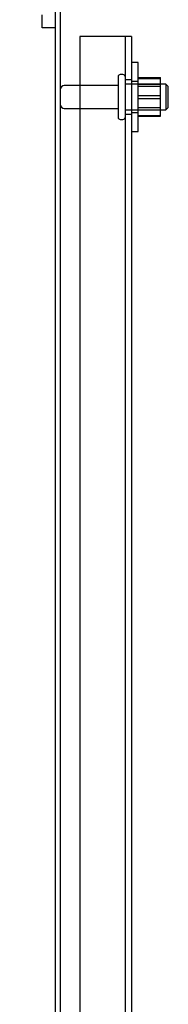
# Model space of a CAD drawing. Header units: inches. Extents: x 1 to 240, y -1 to 159.
# Tile 19 of 103: x 13.68 to 15.83, y 82.54 to 96.78. Entities that reach past the tile are written whole.
import ezdxf
from ezdxf.enums import TextEntityAlignment as Align
from ezdxf.lldxf.tags import DXFTag

# ---------------------------------------------------------------- set-up
doc = ezdxf.new("R2010")
doc.units = ezdxf.units.IN
doc.header["$MEASUREMENT"] = 0
for name, color, linetype in [('COM40678', 7, 'Continuous'), ('COM43552', 7, 'Continuous'), ('Default', 7, 'Continuous'), ('FET07710', 7, 'Continuous'), ('NTS166105', 7, 'Continuous'), ('STD26094', 7, 'Continuous'), ('WAF25059', 7, 'Continuous')]:
    doc.layers.add(name, color=color, linetype=linetype)
doc.styles.add('SEACAD_Times_New_Roman', font='times.ttf')
tags = doc.linetypes.add('HIDDEN2', pattern=[0.1875, 0.125, -0.0625]).pattern_tags.tags
tags[6:7] = [DXFTag(74, 4), DXFTag(75, 0), DXFTag(340, '0'), DXFTag(46, 0.0), DXFTag(50, 0.0), DXFTag(44, 0.0), DXFTag(45, 0.0)]
tags[4:5] = [DXFTag(74, 4), DXFTag(75, 0), DXFTag(340, '0'), DXFTag(46, 0.0), DXFTag(50, 0.0), DXFTag(44, 0.0), DXFTag(45, 0.0)]
doc.dimstyles.new('HAMMOND_(STH_-_240x160)', dxfattribs={"dimtxt": 1, "dimasz": 1.25, "dimexe": 0.5, "dimexo": 0.5, "dimgap": 0.25, "dimtad": 0, "dimtih": 1, "dimtoh": 1, "dimzin": 0, "dimdsep": 46, "dimtxsty": 'SEACAD_Times_New_Roman', "dimblk1": '_SE_FILLED', "dimblk2": '_SE_FILLED', "dimsah": 1, "dimcen": 0.5, "dimadec": 0, "dimazin": 0, "dimtfac": 0.8, "dimtofl": 0, "dimtmove": 0, "dimatfit": 3, "dimfxl": 1, "dimtolj": 1, "dimtzin": 0, "dimarcsym": 0})

# ---------------------------------------------------------------- blocks, each defined once
blk = doc.blocks.new('SE5')
at = {"layer": 'COM40678', "color": 7, "linetype": 'HIDDEN2'}
for p, q in [((15.172, 96.538), (14.547, 96.538)), ((14.547, 96.538), (14.547, 69.538)), ((15.297, 96.538), (15.172, 96.538)), ((15.202, 96.538), (15.202, 69.538)), ((15.297, 96.538), (15.297, 69.538)), ((15.297, 95.913), (15.202, 95.913)), ((15.202, 95.413), (15.297, 95.413))]:
    blk.add_line(p, q, dxfattribs=at)
at = {"layer": 'COM43552', "color": 7, "linetype": 'Continuous'}
blk.add_line((14.193, 97.93), (14.193, 68.146), dxfattribs=at)
at = {"layer": 'COM43552', "color": 7, "linetype": 'HIDDEN2'}
blk.add_line((14.265, 97.93), (14.265, 68.146), dxfattribs=at)
at = {"layer": 'FET07710', "color": 7, "linetype": 'Continuous'}
for p, q in [((14.006, 96.663), (14.006, 96.85)), ((14.193, 96.663), (14.006, 96.663))]:
    blk.add_line(p, q, dxfattribs=at)
at = {"layer": 'NTS166105', "color": 7, "linetype": 'HIDDEN2'}
for p, q in [((15.393, 95.944), (15.713, 95.944)), ((15.393, 95.928), (15.713, 95.928)), ((15.713, 95.928), (15.713, 95.944)), ((15.713, 95.643), (15.713, 95.928)), ((15.393, 95.85), (15.713, 95.85)), ((15.713, 95.817), (15.393, 95.817)), ((15.393, 95.685), (15.713, 95.685)), ((15.393, 95.643), (15.713, 95.643)), ((15.713, 95.384), (15.713, 95.643)), ((15.393, 95.509), (15.713, 95.509)), ((15.393, 95.475), (15.713, 95.475)), ((15.393, 95.397), (15.713, 95.397)), ((15.393, 95.384), (15.713, 95.384))]:
    blk.add_line(p, q, dxfattribs=at)
at = {"layer": 'STD26094', "color": 7, "linetype": 'HIDDEN2'}
for p, q in [((15.102, 95.958), (15.102, 95.368)), ((15.172, 95.988), (15.132, 95.988)), ((15.102, 95.828), (14.325, 95.828)), ((15.789, 95.85), (15.202, 95.85)), ((15.789, 95.85), (15.789, 95.475)), ((15.827, 95.813), (15.789, 95.85)), ((15.827, 95.513), (15.827, 95.813)), ((14.325, 95.498), (15.102, 95.498)), ((15.202, 95.475), (15.789, 95.475)), ((15.789, 95.475), (15.827, 95.513)), ((15.132, 95.338), (15.172, 95.338))]:
    blk.add_line(p, q, dxfattribs=at)
for centre, radius, start, end in [((15.132, 95.958), 0.03, 90, 180), ((15.172, 95.958), 0.03, 0, 90), ((14.325, 95.768), 0.06, 90, 180), ((14.325, 95.558), 0.06, 180, 270), ((15.132, 95.368), 0.03, 180, 270), ((15.172, 95.368), 0.03, 270, 0)]:
    blk.add_arc(centre, radius, start, end, dxfattribs=at)
at = {"layer": 'WAF25059', "color": 7, "linetype": 'HIDDEN2'}
for p, q in [((15.393, 96.163), (15.297, 96.163)), ((15.393, 95.163), (15.393, 96.163)), ((15.393, 95.885), (15.297, 95.885)), ((15.297, 95.44), (15.393, 95.44)), ((15.297, 95.163), (15.393, 95.163))]:
    blk.add_line(p, q, dxfattribs=at)
blk = doc.blocks.new('DMBLK2872')
at = {"layer": 'Default', "linetype": 'Continuous'}
for points in [[(8.411, 97.913), (8.828, 97.913), (8.619, 99.163)], [(8.411, 68.163), (8.619, 66.913), (8.828, 68.163)]]:
    blk.add_hatch(color=7, dxfattribs=at).paths.add_polyline_path(points)
at = {"layer": 'Default', "color": 7, "linetype": 'Continuous'}
for p, q in [((13.506, 99.163), (8.119, 99.163)), ((8.619, 83.888), (8.619, 99.163)), ((8.619, 66.913), (8.619, 82.538)), ((13.599, 66.913), (8.119, 66.913))]:
    blk.add_line(p, q, dxfattribs=at)
at = {"layer": 'Default', "color": 7, "linetype": 'Continuous', "style": 'SEACAD_Times_New_Roman'}
blk.add_text('32.25', height=1, dxfattribs=at).set_placement((6.913, 83.538), align=Align.TOP_LEFT)
blk = doc.blocks.new('_SE_FILLED')
at = {"color": 0}
blk.add_line((0, 0), (-1, 0), dxfattribs=at)
blk.add_solid([(0, 0), (-1, -0.1665), (-1, 0.1665), (0, 0)], dxfattribs=at)

msp = doc.modelspace()

# ---------------------------------------------------------------- block references
at = {"layer": 'Default'}
msp.add_blockref('SE5', (0, 0), dxfattribs=at)

# ---------------------------------------------------------------- dimensions: what is measured, and where the dimension line sits
at = {"layer": 'Default', "color": 7, "linetype": 'Continuous'}
dim = msp.add_linear_dim(base=(8.619, 66.913), p1=(14.099, 66.913), p2=(14.193, 99.163), angle=89.8339, text='\\A1;<>', dimstyle='HAMMOND_(STH_-_240x160)', dxfattribs=at)
dim.commit()
dim.dimension.update_dxf_attribs({"geometry": 'DMBLK2872', "text_midpoint": (8.619, 83.038), "dimtype": 161})

doc.saveas('drawing.dxf')
